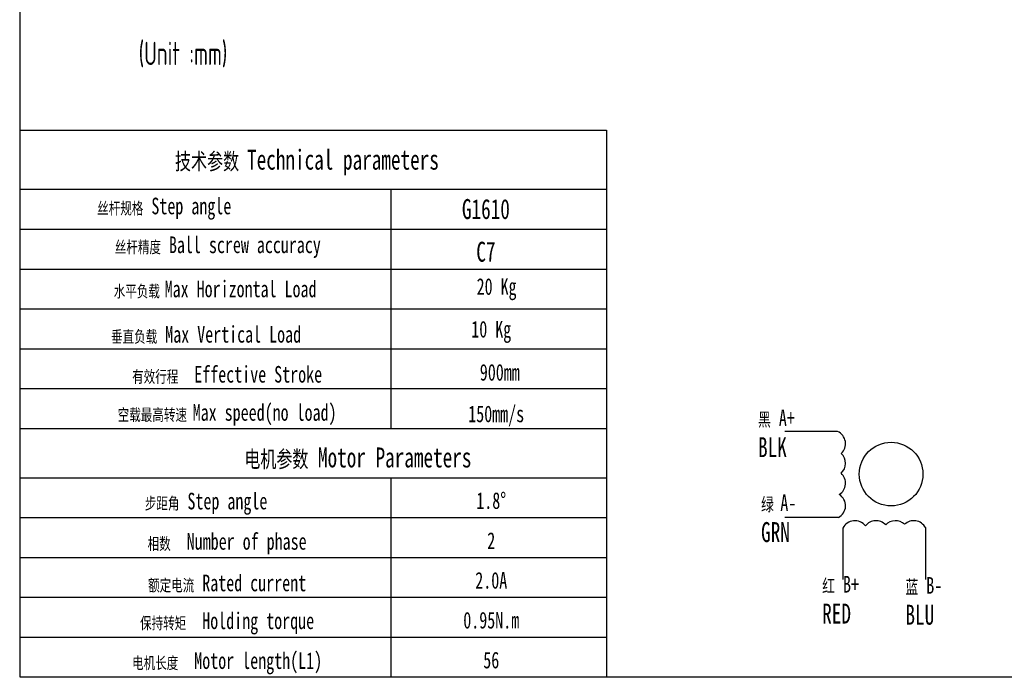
# Model space of a CAD drawing. Header units: millimetres. Extents: x 1373 to 1670, y -165 to 45.
# Tile 1 of 5: x 1373 to 1521, y -165 to -66. Entities that reach past the tile are written whole.
import ezdxf

# ---------------------------------------------------------------- set-up
doc = ezdxf.new("R2010")
doc.units = ezdxf.units.MM
doc.layers.add('$DDT_AUDIT_GENERATED_(41)', color=7, linetype='Continuous')
doc.styles.get("Standard").update_dxf_attribs({"font": 'isocp.shx', "width": 0.707, "bigfont": 'hztxt.shx'})

msp = doc.modelspace()

# ---------------------------------------------------------------- linework, layer by layer
at = {"layer": '$DDT_AUDIT_GENERATED_(41)'}
msp.add_lwpolyline([(1372.891, -165.108), (1669.891, -165.108), (1669.891, 44.892), (1372.891, 44.892)], close=True, dxfattribs=at)
for p, q in [((1372.891, -82.811), (1461.156, -82.811)), ((1461.156, -82.811), (1461.156, -165.108)), ((1372.891, -91.694), (1461.156, -91.694)), ((1428.711, -91.694), (1428.711, -127.694)), ((1372.891, -97.694), (1461.156, -97.694)), ((1372.891, -103.694), (1461.156, -103.694)), ((1372.891, -109.694), (1461.156, -109.694)), ((1372.891, -115.694), (1461.156, -115.694)), ((1372.891, -121.694), (1461.156, -121.694)), ((1372.891, -127.694), (1461.156, -127.694)), ((1495.923, -128.154), (1487.97, -128.154)), ((1372.891, -135.108), (1461.156, -135.108)), ((1428.711, -135.108), (1428.711, -165.108)), ((1372.891, -141.108), (1461.156, -141.108)), ((1496.054, -141.104), (1487.97, -141.104)), ((1496.735, -142.692), (1496.735, -150.42)), ((1509.144, -142.618), (1509.144, -150.42)), ((1372.891, -147.108), (1461.156, -147.108)), ((1372.891, -153.108), (1461.156, -153.108)), ((1372.891, -159.108), (1461.156, -159.108)), ((1377.905, -165.108), (1461.156, -165.108))]:
    msp.add_line(p, q)
msp.add_circle((1503.981, -134.565), 4.79)
for centre, start, end in [((1495.126, -129.989), 312.34653, 66.54171), ((1495.126, -132.945), 311.66053, 47.65347), ((1495.126, -135.934), 301.82759, 48.33947), ((1495.126, -139.332), 297.64436, 58.17241), ((1498.529, -143.576), 37.61956, 153.76681), ((1501.698, -143.576), 42.82709, 142.38044), ((1504.631, -143.576), 46.41704, 137.17291), ((1507.389, -143.576), 28.64319, 133.58296)]:
    msp.add_arc(centre, 2, start, end)

# ---------------------------------------------------------------- texts
for s, width, heights, insert, char_height, attachment_point in [('(Unit :mm)', 37.02085, [0], (1390.788, -69.488), 3.5, 1), ('{\\fSimHei|b0|i0|c134|p49;技术参数 \\H1.2x;Technical parameters}', 85.98686, [0], (1416.102, -87.66), 2.5, 5), ('{\\fSimHei|b0|i0|c134|p49;\\H0.72x;丝杆规格\\H1.3889x; \\fSimHei|b0|i0|c0|p49;Step angle}', 48.47396, [0], (1394.64, -94.614), 2.5, 5), ('{\\fSimHei|b0|i0|c134|p49;G1610}', 40, [0], (1443.025, -94.688), 3, 5), ('{\\fSimHei|b0|i0|c134|p49;\\H0.72x;丝杆精度\\H1.3889x; Ball screw accuracy}', 48.40433, [0], (1402.694, -100.409), 2.5, 5), ('{\\fSimHei|b0|i0|c134|p49;C7}', 40, [1.689], (1443.025, -101.114), 3, 5), ('{\\fSimHei|b0|i0|c134|p49;\\H0.72x;水平负载\\H0.83333x; \\H1.6667x;Max Horizontal Load}', 50.92655, [6.19], (1402.289, -106.788), 2.5, 5), ('{\\fSimHei|b0|i0|c134|p49;20 Kg}', 40, [0], (1444.633, -106.736), 2.5, 5), ('{\\fSimHei|b0|i0|c134|p49;\\H0.72x;垂直负载\\H1.3889x; Max Vertical Load}', 47.63937, [0], (1400.931, -113.622), 2.5, 5), ('{\\fSimHei|b0|i0|c134|p49;10 Kg}', 40, [0], (1443.829, -113.164), 2.5, 5), ('{\\fSimHei|b0|i0|c134|p49;\\H0.72x;有效行程\\H1.3889x;  Effective Stroke\\H1.25x; }', 91.66636, [0], (1404.096, -119.643), 2.5, 5), ('{\\fSimHei|b0|i0|c134|p49;900mm}', 40, [0], (1445.116, -119.257), 2.5, 5), ('{\\fSimHei|b0|i0|c134|p49;\\H0.72x;空载最高转速 \\H1.3889x;Max speed(no load)\\H1.4972x; }', 91.66636, [0], (1404.096, -125.643), 2.5, 5), ('{\\fSimHei|b0|i0|c134|p49; }', 40, [0], (1445.116, -125.257), 2.5, 5), ('{\\fSimHei|b0|i0|c134|p49;150mm/s}', 40, [0], (1444.574, -125.803), 2.5, 5), ('{\\fSimHei|b0|i0|c134|p49;黑\\fSimHei|b0|i0|c0|p49;\\H1.25x; A\\fSimHei|b0|i0|c134|p49;+\\fSimHei|b0|i0|c0|p49;\\P\\fSimHei|b0|i0|c134|p49;\\H1.2x;BLK}', 10.05156, [0], (1483.963, -124.847), 2, 1), ('{\\fSimHei|b0|i0|c134|p49;\\H0.83333x;电机参数\\H1.2x; Motor Parameters}', 99.2681, [6.19], (1423.763, -132.201), 3, 5), ('{\\fSimHei|b0|i0|c134|p49;\\H0.72x;步距角\\H1.3889x; Step angle}', 47.63937, [0], (1400.931, -139.035), 2.5, 5), ('{\\fSimHei|b0|i0|c134|p49;1.8°}', 40, [0], (1443.829, -138.577), 2.5, 5), ('{\\fSimHei|b0|i0|c134|p49;绿\\fSimHei|b0|i0|c0|p49; \\fSimHei|b0|i0|c134|p49;\\H1.25x;A-\\fSimHei|b0|i0|c0|p49;\\P\\fSimHei|b0|i0|c134|p49;\\H1.2x;GRN}', 11.63148, [0], (1484.423, -137.627), 2, 1), ('{\\fSimHei|b0|i0|c134|p49;\\H0.72x;相数\\H1.3889x;  Number of phase}', 91.66636, [0], (1404.096, -145.056), 2.5, 5), ('{\\fSimHei|b0|i0|c134|p49;2}', 40, [0], (1443.829, -144.577), 2.5, 5), ('{\\fSimHei|b0|i0|c134|p49;\\H0.72x;额定电流\\H1.3889x; Rated current\\H1.25x; }', 91.66636, [0], (1404.096, -151.056), 2.5, 5), ('{\\fSimHei|b0|i0|c134|p49;2.0A}', 40, [0], (1443.829, -150.577), 2.5, 5), ('{\\fSimHei|b0|i0|c134|p49;红\\H1.25x; B+\\fSimHei|b0|i0|c0|p49;\\P\\fSimHei|b0|i0|c134|p49;\\H1.2x;RED}', 11.65119, [0], (1493.612, -149.898), 2, 1), ('{\\fSimHei|b0|i0|c134|p49;蓝\\H1.25x; B-\\fSimHei|b0|i0|c0|p49;\\P\\fSimHei|b0|i0|c134|p49;\\H1.2x;BLU}', 13.12909, [0], (1506.139, -150.067), 2, 1), ('{\\fSimHei|b0|i0|c134|p49;0.95N.m}', 40, [0], (1443.829, -156.577), 2.5, 5), ('{\\fSimHei|b0|i0|c134|p49;\\H0.72x;保持转矩\\H1.3889x;  Holding torque\\H1.25x; }', 91.66636, [0], (1404.096, -157.056), 2.5, 5), ('{\\fSimHei|b0|i0|c134|p49;56}', 40, [0], (1443.829, -162.577), 2.5, 5), ('{\\fSimHei|b0|i0|c134|p49;\\H0.72x;电机长度\\H1.3889x;  Motor length(L1)\\H1.4972x; }', 91.66636, [0], (1404.096, -163.056), 2.5, 5)]:
    msp.add_mtext_dynamic_manual_height_columns(s, width=width, gutter_width=12.5, heights=heights, dxfattribs=dict(insert=insert, char_height=char_height, attachment_point=attachment_point))

doc.saveas('drawing.dxf')
